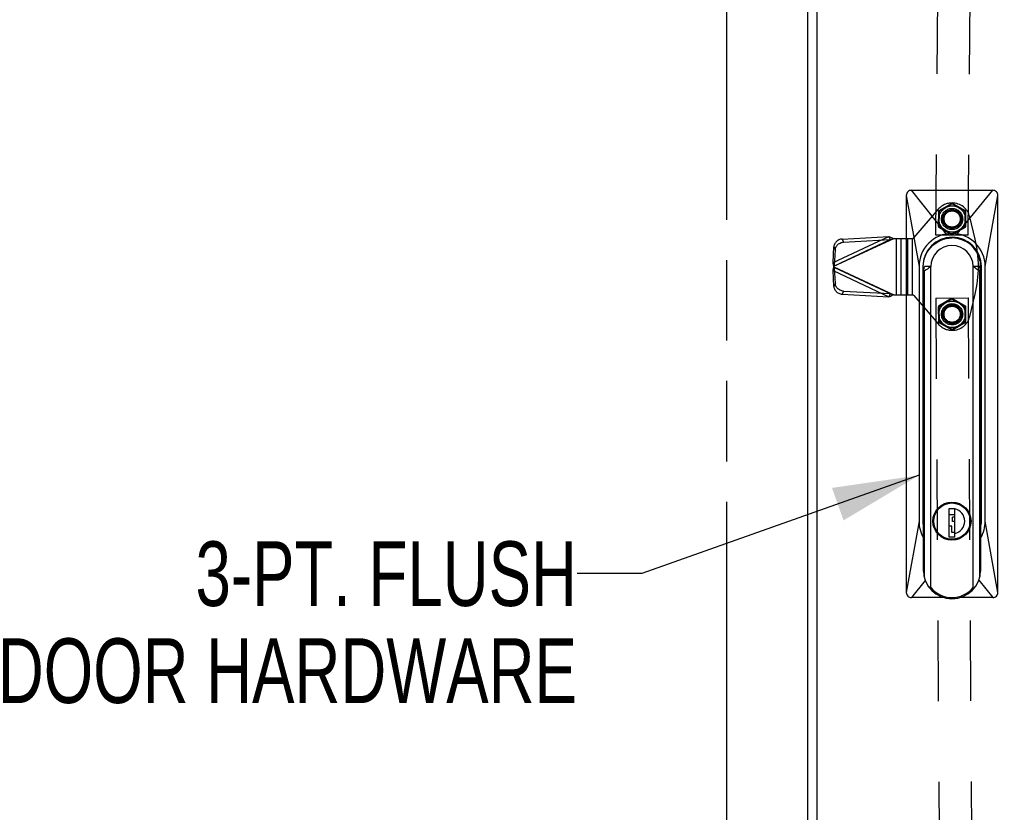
# Model space of a CAD drawing. Header units: inches. Extents: x 0 to 227, y 0 to 147.
# Tile 223 of 247: x 177 to 192, y 63 to 75. Entities that reach past the tile are written whole.
import ezdxf

# ---------------------------------------------------------------- set-up
doc = ezdxf.new("R2010")
doc.units = ezdxf.units.IN
doc.header["$LTSCALE"] = 12.466667
doc.header["$MEASUREMENT"] = 0
doc.linetypes.add('HIDDEN', pattern=[0.2, 0.1, -0.1])
doc.linetypes.add('PHANTOM', pattern=[0.8, 0.45, -0.05, 0.1, -0.05, 0.1, -0.05])
doc.layers.get('0').update_dxf_attribs({"linetype": 'CONTINUOUS'})
for name, color, linetype in [('02___PRT_ALL_AXES', 7, 'CONTINUOUS'), ('AVAILABLE_DOOR_SPACE_REAR', 7, 'CONTINUOUS'), ('DEFAULT_2', 8, 'HIDDEN'), ('DIMENSIONS', 7, 'CONTINUOUS')]:
    doc.layers.add(name, color=color, linetype=linetype)
doc.styles.get("Standard").update_dxf_attribs({"font": 'txt', "width": 0.8})
doc.dimstyles.new('DIMSTYLE_2', dxfattribs={"dimtxt": 1, "dimasz": 1.333333, "dimexe": 0.09, "dimexo": 0.07, "dimgap": 0.0375, "dimtad": 0, "dimtih": 1, "dimtoh": 1, "dimzin": 4, "dimdsep": 46, "dimtxsty": 'Standard', "dimblk": '_FILLED', "dimblk1": '_FILLED', "dimblk2": '_FILLED', "dimcen": 0.09, "dimadec": 0, "dimazin": 0, "dimtfac": 1, "dimtofl": 0, "dimtmove": 0, "dimatfit": 3, "dimldrblk": '_FILLED', "dimfxl": 0, "dimtolj": 1, "dimtzin": 4, "dimarcsym": 0})
doc.dimstyles.get("Standard").update_dxf_attribs({"dimtxt": 1.133333, "dimasz": 1.333333, "dimexe": 0.09, "dimexo": 0.07, "dimgap": 0.09, "dimtad": 0, "dimtih": 1, "dimtoh": 1, "dimzin": 4, "dimdsep": 46, "dimtxsty": 'Standard', "dimblk": '_FILLED', "dimblk1": '_FILLED', "dimblk2": '_FILLED', "dimcen": 0.09, "dimadec": 0, "dimazin": 0, "dimtp": 0.01, "dimtm": 0.01, "dimtfac": 1, "dimtofl": 0, "dimtmove": 0, "dimatfit": 3, "dimldrblk": '_FILLED', "dimfxl": 0, "dimtolj": 1, "dimtzin": 4, "dimarcsym": 0})

# ---------------------------------------------------------------- blocks, each defined once
blk = doc.blocks.new('_FILLED')
at = {"color": 0, "linetype": 'ByBlock'}
blk.add_solid([(0, 0), (-1, 0.2), (-1, -0.2)], dxfattribs=at)
blk = doc.blocks.new('*D29')
at = {"layer": 'DIMENSIONS', "color": 2, "linetype": 'Continuous'}
for p, q in [((160.772, 78.341), (171.764, 78.341)), ((187.757, 78.341), (176.764, 78.341))]:
    blk.add_line(p, q, dxfattribs=at)
at = {"layer": 'DIMENSIONS', "color": 2, "linetype": 'Continuous', "xscale": 1.3333333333, "yscale": 1.3333333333, "zscale": 1.3333333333, "rotation": 180}
blk.add_blockref('_FILLED', (160.772, 78.341), dxfattribs=at)
at = {"layer": 'DIMENSIONS', "color": 2, "linetype": 'Continuous', "xscale": 1.3333333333, "yscale": 1.3333333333, "zscale": 1.3333333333}
blk.add_blockref('_FILLED', (187.757, 78.341), dxfattribs=at)
at = {"layer": 'DIMENSIONS', "color": 2, "linetype": 'Continuous', "insert": (174.264, 78.841), "char_height": 1, "width": 4, "attachment_point": 2, "line_spacing_factor": 0.9}
blk.add_mtext('26.98', dxfattribs=at)
blk = doc.blocks.new('*D31')
at = {"layer": 'DIMENSIONS', "color": 2, "linetype": 'Continuous'}
for p, q in [((170.186, 87.97), (170.186, 71.809)), ((170.186, 51.417), (170.186, 69.809))]:
    blk.add_line(p, q, dxfattribs=at)
at = {"layer": 'DIMENSIONS', "color": 2, "linetype": 'Continuous', "xscale": 1.3333333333, "yscale": 1.3333333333, "zscale": 1.3333333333}
for p, rotation in [((170.186, 87.97), 90), ((170.186, 51.417), 270)]:
    blk.add_blockref('_FILLED', p, dxfattribs=dict(at, rotation=rotation))
at = {"layer": 'DIMENSIONS', "color": 2, "linetype": 'Continuous', "insert": (170.186, 71.309), "char_height": 1, "width": 4, "attachment_point": 2, "line_spacing_factor": 0.9}
blk.add_mtext('36.55', dxfattribs=at)
blk = doc.blocks.new('*D43')
at = {"layer": 'DIMENSIONS', "color": 2, "linetype": 'Continuous'}
for p, q in [((189.151, 80.023), (186.484, 80.023)), ((192.151, 80.023), (194.914, 80.023))]:
    blk.add_line(p, q, dxfattribs=at)
at = {"layer": 'DIMENSIONS', "color": 2, "linetype": 'Continuous', "xscale": 1.3333333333, "yscale": 1.3333333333, "zscale": 1.3333333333}
blk.add_blockref('_FILLED', (189.151, 80.023), dxfattribs=at)
at = {"layer": 'DIMENSIONS', "color": 2, "linetype": 'Continuous', "xscale": 1.3333333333, "yscale": 1.3333333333, "zscale": 1.3333333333, "rotation": 180}
blk.add_blockref('_FILLED', (192.151, 80.023), dxfattribs=at)
at = {"layer": 'DIMENSIONS', "color": 2, "linetype": 'Continuous', "insert": (195.414, 80.523), "char_height": 1, "width": 3.2, "attachment_point": 1, "line_spacing_factor": 0.9}
blk.add_mtext('3.00', dxfattribs=at)

msp = doc.modelspace()

# ---------------------------------------------------------------- linework, layer by layer
at = {"color": 3, "linetype": 'Continuous'}
for p, q in [((189.007, 88.2), (189.007, 51.187)), ((189.151, 88.142), (189.151, 51.244))]:
    msp.add_line(p, q, dxfattribs=at)
at = {"color": 6, "linetype": 'Continuous'}
for p, q in [((190.614, 72.843), (191.874, 72.843)), ((191.157, 72.166), (190.614, 72.843)), ((191.324, 72.167), (191.874, 72.843)), ((190.535, 72.764), (190.535, 66.622)), ((190.535, 72.764), (190.732, 71.662)), ((191.755, 71.662), (191.952, 72.764)), ((191.952, 66.622), (191.952, 72.764)), ((190.81, 71.76), (190.81, 71.791)), ((191.677, 71.74), (191.677, 71.791)), ((190.732, 71.662), (190.732, 67.725)), ((190.791, 71.662), (190.791, 67.725)), ((190.799, 71.593), (190.802, 71.603)), ((190.799, 66.951), (190.799, 71.593)), ((190.799, 71.592), (190.799, 66.967)), ((190.81, 71.593), (190.81, 66.867)), ((190.817, 71.662), (190.816, 71.659)), ((190.915, 71.662), (190.817, 71.662)), ((190.915, 66.697), (190.915, 71.662)), ((191.568, 66.696), (191.568, 71.662)), ((191.666, 71.662), (191.568, 71.662)), ((191.667, 71.659), (191.666, 71.662)), ((191.673, 66.867), (191.673, 71.593)), ((191.68, 71.723), (191.68, 71.606)), ((191.684, 71.593), (191.684, 66.951)), ((191.685, 71.592), (191.685, 66.967)), ((191.696, 71.662), (191.696, 67.725)), ((191.755, 67.725), (191.755, 71.662)), ((191.116, 67.986), (191.116, 67.992)), ((191.116, 67.992), (191.117, 67.987)), ((191.19, 68.015), (191.19, 68.01)), ((191.197, 67.922), (191.286, 67.922)), ((191.197, 67.479), (191.197, 67.922)), ((191.284, 67.785), (191.284, 67.922)), ((191.286, 67.479), (191.286, 67.922)), ((191.293, 68.01), (191.293, 68.015)), ((191.366, 67.987), (191.368, 67.992)), ((191.199, 67.827), (191.284, 67.827)), ((191.199, 67.648), (191.199, 67.827)), ((191.284, 67.785), (191.25, 67.785)), ((191.25, 67.718), (191.25, 67.785)), ((190.732, 67.725), (190.535, 66.622)), ((190.791, 67.725), (190.799, 67.725)), ((191.242, 67.648), (191.199, 67.648)), ((191.242, 67.551), (191.242, 67.648)), ((191.284, 67.718), (191.25, 67.718)), ((191.284, 67.479), (191.284, 67.718)), ((191.685, 67.725), (191.696, 67.725)), ((191.952, 66.622), (191.755, 67.725)), ((191.286, 67.479), (191.197, 67.479)), ((191.284, 67.551), (191.242, 67.551)), ((191.116, 67.458), (191.116, 67.463)), ((191.117, 67.462), (191.116, 67.458)), ((191.368, 67.458), (191.366, 67.462)), ((190.828, 66.808), (190.614, 66.544)), ((191.657, 66.813), (191.874, 66.544)), ((191.111, 66.544), (190.614, 66.544)), ((191.874, 66.544), (191.372, 66.544))]:
    msp.add_line(p, q, dxfattribs=at)
for points in [[(190.81, 71.76), (190.821, 71.801), (190.837, 71.843), (190.858, 71.883), (190.884, 71.923), (190.914, 71.96), (190.947, 71.993), (190.983, 72.021), (191.023, 72.047), (191.066, 72.068), (191.109, 72.084), (191.153, 72.096), (191.197, 72.102), (191.242, 72.105)], [(190.799, 71.592), (190.799, 71.592), (190.799, 71.592), (190.799, 71.592), (190.799, 71.593), (190.799, 71.593), (190.799, 71.593)], [(190.799, 71.592), (190.799, 71.591), (190.8, 71.59), (190.801, 71.59), (190.802, 71.59), (190.803, 71.59), (190.805, 71.591), (190.808, 71.592), (190.81, 71.593)], [(190.802, 71.603), (190.805, 71.613), (190.808, 71.624), (190.811, 71.636), (190.813, 71.647), (190.816, 71.659)], [(190.91, 71.662), (190.894, 71.648), (190.877, 71.636), (190.861, 71.624), (190.844, 71.613), (190.827, 71.603), (190.81, 71.593)], [(191.673, 71.593), (191.656, 71.603), (191.639, 71.613), (191.622, 71.624), (191.606, 71.636), (191.589, 71.648), (191.573, 71.662)], [(191.667, 71.659), (191.67, 71.647), (191.673, 71.636), (191.675, 71.624), (191.678, 71.613)], [(191.685, 71.592), (191.684, 71.59), (191.683, 71.59), (191.681, 71.59), (191.679, 71.59), (191.676, 71.591), (191.673, 71.593)], [(191.678, 71.613), (191.681, 71.603), (191.684, 71.593)], [(191.684, 71.593), (191.684, 71.593), (191.684, 71.593), (191.684, 71.592), (191.685, 71.592), (191.685, 71.592), (191.685, 71.592)], [(190.915, 66.697), (190.915, 66.696), (190.915, 66.695), (190.915, 66.694), (190.915, 66.693), (190.914, 66.692), (190.914, 66.691), (190.914, 66.691), (190.913, 66.69), (190.912, 66.69), (190.912, 66.689), (190.911, 66.689), (190.91, 66.689), (190.909, 66.689), (190.908, 66.689), (190.907, 66.689), (190.906, 66.689), (190.905, 66.69), (190.904, 66.69), (190.903, 66.691), (190.901, 66.691), (190.9, 66.692), (190.899, 66.693), (190.898, 66.694), (190.896, 66.695), (190.895, 66.696), (190.893, 66.697), (190.892, 66.698), (190.89, 66.7), (190.889, 66.701), (190.887, 66.703), (190.886, 66.705), (190.884, 66.707), (190.882, 66.709), (190.881, 66.711), (190.879, 66.713), (190.877, 66.716), (190.875, 66.718), (190.873, 66.721)], [(191.568, 66.696), (191.568, 66.695), (191.568, 66.694), (191.569, 66.693), (191.569, 66.692), (191.569, 66.691), (191.57, 66.69), (191.57, 66.69), (191.571, 66.689), (191.572, 66.689), (191.573, 66.689), (191.573, 66.689), (191.574, 66.689), (191.575, 66.689), (191.576, 66.689), (191.577, 66.689), (191.578, 66.69), (191.58, 66.69), (191.581, 66.691), (191.582, 66.691), (191.583, 66.692), (191.585, 66.693), (191.586, 66.694), (191.587, 66.695), (191.589, 66.696), (191.59, 66.697), (191.591, 66.698), (191.593, 66.7), (191.594, 66.701), (191.596, 66.703), (191.598, 66.705), (191.599, 66.707), (191.601, 66.709), (191.603, 66.711), (191.605, 66.713), (191.606, 66.716), (191.608, 66.718), (191.61, 66.721)]]:
    msp.add_lwpolyline(points, dxfattribs=at)
for radius in [0.295, 0.29, 0.281]:
    msp.add_circle((191.242, 67.725), radius, dxfattribs=at)
for centre, radius, start, end in [((190.614, 72.764), 0.0787, 89.9816, 180.0107), ((191.874, 72.764), 0.0787, 359.9894, 90.0184), ((191.244, 71.662), 0.512, 0, 180), ((191.244, 71.662), 0.453, 0, 180), ((191.242, 71.662), 0.443, 10.1796, 90), ((191.242, 71.662), 0.327, 0.1007, 180), ((191.242, 67.725), 0.197, 283.0029, 76.9971), ((191.244, 67.725), 0.512, 180, 209.6284), ((191.244, 67.725), 0.453, 180, 190.5362), ((191.244, 67.725), 0.512, 329.5192, 0), ((191.244, 67.725), 0.453, 347.1352, 360), ((191.242, 67.725), 0.202, 282.1141, 282.6949), ((191.242, 66.967), 0.443, 180, 360), ((190.614, 66.622), 0.0787, 179.9894, 270.0184), ((191.242, 66.967), 0.423, 219.5407, 320.4593), ((191.874, 66.622), 0.0787, 269.9816, 0.0107)]:
    msp.add_arc(centre, radius, start, end, dxfattribs=at)
at = {"layer": '02___PRT_ALL_AXES', "color": 8, "linetype": 'HIDDEN'}
for p, q in [((190.992, 72.15), (191.119, 88.275)), ((191.492, 72.146), (191.619, 88.271)), ((191.492, 72.146), (190.992, 72.15)), ((190.992, 71.174), (191.492, 71.177)), ((190.992, 71.174), (191.116, 51.049)), ((191.492, 71.177), (191.616, 51.052))]:
    msp.add_line(p, q, dxfattribs=at)
for centre in [(191.244, 72.398), (191.244, 70.925)]:
    msp.add_circle(centre, 0.135, dxfattribs=at)
at = {"layer": 'AVAILABLE_DOOR_SPACE_REAR', "color": 4, "linetype": 'PHANTOM'}
msp.add_line((187.757, 87.97), (187.757, 51.417), dxfattribs=at)
at = {"layer": 'DEFAULT_2', "color": 8, "linetype": 'HIDDEN'}
for p, q in [((191.244, 72.646), (191.244, 72.646)), ((191.03, 72.548), (190.654, 72.11)), ((191.033, 72.517), (191.031, 72.283)), ((191.043, 72.517), (191.034, 72.522)), ((191.241, 72.64), (191.038, 72.525)), ((191.043, 72.517), (191.041, 72.283)), ((191.246, 72.632), (191.043, 72.517)), ((191.246, 72.642), (191.246, 72.632)), ((191.447, 72.513), (191.246, 72.632)), ((191.452, 72.522), (191.251, 72.64)), ((191.445, 72.28), (191.447, 72.513)), ((191.456, 72.518), (191.447, 72.513)), ((191.455, 72.28), (191.457, 72.513)), ((191.6, 72.088), (191.517, 72.431)), ((191.041, 72.283), (191.032, 72.278)), ((191.036, 72.274), (191.237, 72.156)), ((191.041, 72.283), (191.242, 72.165)), ((191.242, 72.165), (191.445, 72.28)), ((191.247, 72.156), (191.45, 72.271)), ((191.454, 72.275), (191.445, 72.28)), ((189.402, 71.724), (190.264, 72.126)), ((189.414, 71.667), (190.342, 72.099)), ((189.424, 71.676), (190.286, 72.079)), ((189.544, 72.088), (190.264, 72.126)), ((189.544, 72.088), (189.566, 72.041)), ((189.566, 72.041), (190.286, 72.079)), ((190.264, 72.126), (190.286, 72.079)), ((190.305, 72.086), (190.323, 72.092)), ((190.323, 72.092), (190.342, 72.099)), ((190.342, 72.099), (190.63, 72.099)), ((190.381, 72.099), (190.381, 71.224)), ((190.451, 72.099), (190.451, 71.224)), ((190.555, 72.099), (190.555, 71.224)), ((190.625, 72.099), (190.625, 71.224)), ((191.242, 72.165), (191.242, 72.155)), ((189.402, 71.724), (189.416, 71.97)), ((189.416, 71.97), (189.438, 71.923)), ((189.424, 71.676), (189.438, 71.923)), ((189.424, 71.676), (189.402, 71.724)), ((189.424, 71.647), (189.402, 71.6)), ((189.416, 71.353), (189.402, 71.6)), ((189.402, 71.6), (190.264, 71.197)), ((189.41, 71.637), (189.414, 71.657)), ((189.414, 71.657), (189.414, 71.667)), ((189.414, 71.657), (190.342, 71.224)), ((189.417, 71.653), (189.414, 71.657)), ((189.438, 71.4), (189.424, 71.647)), ((189.424, 71.647), (190.286, 71.245)), ((189.438, 71.4), (189.416, 71.353)), ((189.566, 71.282), (189.544, 71.235)), ((189.566, 71.282), (190.286, 71.245)), ((189.544, 71.235), (190.264, 71.197)), ((190.286, 71.245), (190.264, 71.197)), ((190.308, 71.237), (190.342, 71.224)), ((190.308, 71.212), (190.318, 71.233)), ((190.342, 71.224), (190.325, 71.218)), ((190.342, 71.224), (190.63, 71.224)), ((190.654, 71.213), (191.03, 70.775)), ((191.237, 71.167), (191.036, 71.049)), ((191.242, 71.159), (191.041, 71.041)), ((191.242, 71.169), (191.242, 71.159)), ((191.445, 71.043), (191.242, 71.159)), ((191.45, 71.052), (191.247, 71.167)), ((191.517, 70.892), (191.6, 71.235)), ((191.031, 71.041), (191.032, 70.807)), ((191.041, 71.041), (191.032, 71.046)), ((191.041, 71.041), (191.042, 70.807)), ((191.454, 71.048), (191.445, 71.043)), ((191.447, 70.81), (191.445, 71.043)), ((191.457, 70.81), (191.455, 71.043)), ((191.042, 70.807), (191.034, 70.802)), ((191.037, 70.799), (191.24, 70.683)), ((191.042, 70.807), (191.245, 70.692)), ((191.244, 70.677), (191.244, 70.677)), ((191.245, 70.692), (191.447, 70.81)), ((191.245, 70.692), (191.245, 70.682)), ((191.25, 70.683), (191.452, 70.801)), ((191.455, 70.805), (191.447, 70.81))]:
    msp.add_line(p, q, dxfattribs=at)
for points in [[(189.544, 72.088), (189.53, 72.087), (189.517, 72.084), (189.504, 72.08), (189.491, 72.074), (189.478, 72.068), (189.467, 72.06), (189.456, 72.051), (189.446, 72.041), (189.438, 72.031), (189.431, 72.019), (189.425, 72.008), (189.42, 71.995), (189.417, 71.983), (189.416, 71.97)], [(189.438, 71.923), (189.439, 71.936), (189.442, 71.948), (189.447, 71.96), (189.453, 71.972), (189.46, 71.984), (189.468, 71.994), (189.478, 72.004), (189.489, 72.013), (189.5, 72.021), (189.513, 72.027), (189.526, 72.033), (189.539, 72.037), (189.552, 72.04), (189.566, 72.041)], [(190.264, 72.126), (190.277, 72.122), (190.29, 72.118), (190.303, 72.113), (190.316, 72.109), (190.329, 72.104), (190.342, 72.099)], [(190.286, 72.079), (190.296, 72.082), (190.305, 72.086)], [(189.414, 71.667), (189.41, 71.686), (189.407, 71.696), (189.405, 71.705), (189.403, 71.715), (189.402, 71.724)], [(189.402, 71.6), (189.403, 71.609), (189.405, 71.618), (189.407, 71.627), (189.41, 71.637)], [(189.414, 71.667), (189.417, 71.67), (189.419, 71.672), (189.42, 71.673), (189.422, 71.675), (189.424, 71.676)], [(189.424, 71.647), (189.422, 71.648), (189.42, 71.65), (189.419, 71.652), (189.417, 71.653)], [(189.416, 71.353), (189.417, 71.34), (189.42, 71.328), (189.425, 71.316), (189.431, 71.304), (189.438, 71.293), (189.446, 71.282), (189.456, 71.272), (189.467, 71.264), (189.478, 71.256), (189.491, 71.249), (189.504, 71.244), (189.517, 71.239), (189.53, 71.237), (189.544, 71.235)], [(189.566, 71.282), (189.552, 71.284), (189.539, 71.287), (189.526, 71.291), (189.513, 71.296), (189.5, 71.303), (189.489, 71.311), (189.478, 71.319), (189.468, 71.329), (189.46, 71.34), (189.453, 71.351), (189.447, 71.363), (189.442, 71.375), (189.439, 71.387), (189.438, 71.4)], [(190.264, 71.197), (190.272, 71.2), (190.279, 71.202), (190.286, 71.204), (190.294, 71.207), (190.301, 71.209), (190.308, 71.212)], [(190.286, 71.245), (190.292, 71.243), (190.308, 71.237)], [(190.325, 71.218), (190.314, 71.214), (190.308, 71.212)]]:
    msp.add_lwpolyline(points, dxfattribs=at)
for centre, radius in [((191.244, 72.398), 0.204), ((191.244, 72.398), 0.164), ((191.244, 72.398), 0.145), ((191.244, 72.398), 0.13), ((191.244, 72.398), 0.125), ((191.244, 70.925), 0.204), ((191.244, 70.925), 0.164), ((191.244, 70.925), 0.145), ((191.244, 70.925), 0.13), ((191.244, 70.925), 0.125)]:
    msp.add_circle(centre, radius, dxfattribs=at)
for centre, radius, start, end in [((191.244, 72.365), 0.281, 90, 139.3246), ((191.244, 72.365), 0.281, 13.6117, 90), ((191.043, 72.517), 0.01, 119.5466, 179.5466), ((191.246, 72.632), 0.01, 59.5466, 119.5466), ((191.447, 72.513), 0.01, 359.5466, 59.5466), ((191.041, 72.283), 0.01, 179.5466, 239.5466), ((191.445, 72.28), 0.01, 299.5466, 359.5466), ((190.63, 72.13), 0.0312, 270, 319.3246), ((191.242, 72.165), 0.01, 239.5466, 299.5466), ((189.839, 71.662), 1.812, 346.3883, 13.6117), ((190.63, 71.193), 0.0312, 40.6754, 90), ((191.242, 71.159), 0.01, 60.351, 120.351), ((191.041, 71.041), 0.01, 120.351, 180.351), ((191.445, 71.043), 0.01, 0.351, 60.351), ((191.244, 70.958), 0.281, 270, 346.3883), ((191.244, 70.958), 0.281, 220.6754, 270), ((191.042, 70.807), 0.01, 180.351, 240.351), ((191.245, 70.692), 0.01, 240.351, 300.351), ((191.447, 70.81), 0.01, 300.351, 0.351)]:
    msp.add_arc(centre, radius, start, end, dxfattribs=at)

# ---------------------------------------------------------------- texts
at = {"layer": 'DIMENSIONS', "color": 2, "linetype": 'Continuous', "insert": (185.445, 67.413), "char_height": 1, "width": 10.4, "attachment_point": 3, "line_spacing_factor": 0.9}
msp.add_mtext('3-PT. FLUSH\\PDOOR HARDWARE', dxfattribs=at)

# ---------------------------------------------------------------- dimensions: what is measured, and where the dimension line sits
at = {"layer": 'DIMENSIONS', "color": 2, "linetype": 'Continuous'}
dim = msp.add_linear_dim(base=(192.151, 80.023), p1=(189.151, 88.142), p2=(192.151, 72.143), dimstyle='DIMSTYLE_2', dxfattribs=at)
dim.commit()
dim.dimension.update_dxf_attribs({"geometry": '*D43', "text_midpoint": (197.014, 80.023), "dimtype": 160})
for base, p1, p2, angle, picture, middle in [((160.7721, 78.3413), (187.7566, 51.4165), (160.7721, 87.9698), 180, '*D29', (174.2643, 78.3413)), ((170.186, 87.97), (187.757, 51.417), (187.757, 87.97), 90, '*D31', (170.186, 70.809))]:
    dim = msp.add_linear_dim(base=base, p1=p1, p2=p2, angle=angle, dimstyle='DIMSTYLE_2', dxfattribs=at)
    dim.commit()
    dim.dimension.update_dxf_attribs({"geometry": picture, "text_midpoint": middle, "dimtype": 160})

# ---------------------------------------------------------------- leaders
at = {"layer": 'DIMENSIONS', "color": 2, "linetype": 'Continuous', "annotation_type": 0, "has_hookline": 1, "hookline_direction": 1, "text_width": 8.016}
msp.add_leader([(190.732, 68.434), (186.446, 66.913), (185.445, 66.913)], dimstyle='Standard', override={"dimtad": 0}, dxfattribs=at)

doc.saveas('drawing.dxf')
